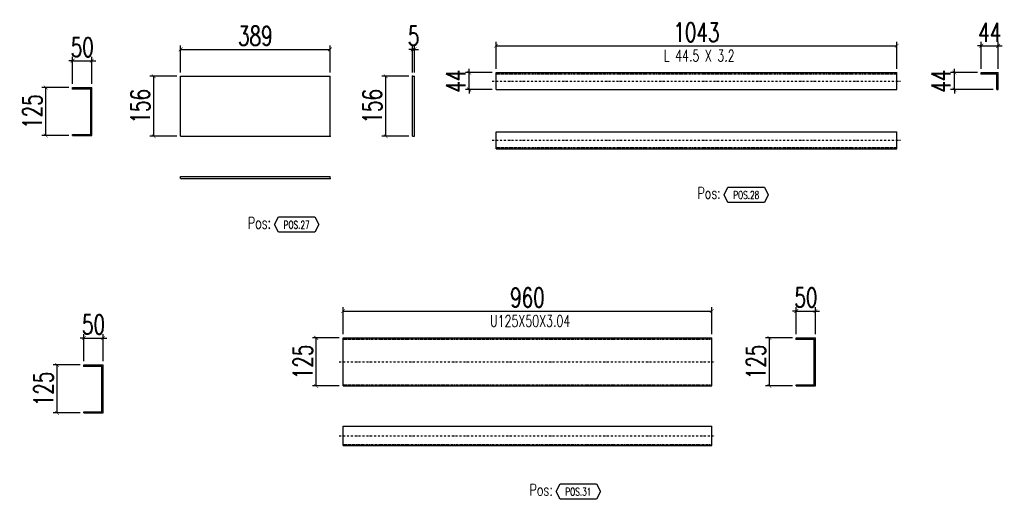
# Model space of a CAD drawing. Header units: feet. Extents: x -13577 to 173285, y -65833 to 34873.
# Tile 98 of 127: x 87779 to 90342, y -55251 to -54002. Entities that reach past the tile are written whole.
import ezdxf
from ezdxf.enums import TextEntityAlignment as Align

# ---------------------------------------------------------------- set-up
doc = ezdxf.new("R2010")
doc.units = ezdxf.units.FT
doc.header["$LTSCALE"] = 10
doc.header["$MEASUREMENT"] = 0
doc.linetypes.add('DASHDOT', pattern=[1, 0.5, -0.25, 0, -0.25])
doc.linetypes.add('HIDDEN', pattern=[0.375, 0.25, -0.125])
doc.layers.get('0').update_dxf_attribs({"linetype": 'CONTINUOUS'})
doc.layers.get('Defpoints').update_dxf_attribs({"linetype": 'CONTINUOUS'})
for name, color, linetype in [('A', 2, 'DASHDOT'), ('G', 3, 'CONTINUOUS'), ('POS_BOX', 6, 'CONTINUOUS'), ('POS_DES', 2, 'CONTINUOUS'), ('POS_MAT', 2, 'CONTINUOUS'), ('TR', 6, 'HIDDEN'), ('TXT1', 7, 'CONTINUOUS')]:
    doc.layers.add(name, color=color, linetype=linetype)
doc.styles.add('1', font='romans.shx', dxfattribs={"width": 0.7, "height": 50})
doc.styles.add('POS', font='ROMANS', dxfattribs={"width": 0.7})
doc.dimstyles.get("Standard").update_dxf_attribs({"dimtxt": 50, "dimasz": 1, "dimexe": 1, "dimexo": 1, "dimgap": 1, "dimtad": 1, "dimdec": 0, "dimdsep": 46, "dimtxsty": '1', "dimblk": 'ARCHTICK', "dimcen": 3, "dimclrd": 1, "dimclre": 1, "dimclrt": 3, "dimadec": 0, "dimazin": 0, "dimtfac": 1, "dimtdec": 0, "dimtix": 1, "dimtmove": 0, "dimatfit": 3, "dimfxl": 0, "dimtolj": 1, "dimarcsym": 0})

# ---------------------------------------------------------------- blocks, each defined once
blk = doc.blocks.new('_ArchTick')
at = {"color": 0, "linetype": 'ByBlock', "const_width": 0.15}
blk.add_lwpolyline([(-0.5, -0.5), (0.5, 0.5)], dxfattribs=at)
blk = doc.blocks.new('*D1151')
at = {"layer": 'Defpoints', "color": 0}
for p in [(87966.6, -54109), (87916.6, -54179), (87966.6, -54179)]:
    blk.add_point(p, dxfattribs=at)
at = {"layer": 'TXT1', "color": 1, "lineweight": -2, "transparency": 16777216}
for p, q in [((87916.6, -54169), (87916.6, -54099)), ((87966.6, -54169), (87966.6, -54099)), ((87916.6, -54109), (87906.6, -54109)), ((87916.6, -54109), (87966.6, -54109)), ((87966.6, -54109), (87976.6, -54109))]:
    blk.add_line(p, q, dxfattribs=at)
at = {"layer": 'TXT1', "color": 1, "lineweight": -2, "transparency": 16777216, "xscale": 10, "yscale": 10, "zscale": 10}
blk.add_blockref('_ArchTick', (87916.6, -54109), dxfattribs=at)
at = {"layer": 'TXT1', "color": 1, "lineweight": -2, "transparency": 16777216, "xscale": 10, "yscale": 10, "zscale": 10, "rotation": 180}
blk.add_blockref('_ArchTick', (87966.6, -54109), dxfattribs=at)
at = {"layer": 'TXT1', "color": 3, "transparency": 16777216, "insert": (87941.6, -54074), "char_height": 50, "attachment_point": 5, "style": '1'}
blk.add_mtext('\\A1;50', dxfattribs=at)
blk = doc.blocks.new('*D1152')
at = {"layer": 'Defpoints', "color": 0}
for p in [(87846.6, -54179), (87916.6, -54179), (87916.6, -54304)]:
    blk.add_point(p, dxfattribs=at)
at = {"layer": 'TXT1', "color": 1, "lineweight": -2, "transparency": 16777216}
for p, q in [((87906.6, -54179), (87836.6, -54179)), ((87846.6, -54304), (87846.6, -54179)), ((87906.6, -54304), (87836.6, -54304))]:
    blk.add_line(p, q, dxfattribs=at)
at = {"layer": 'TXT1', "color": 1, "lineweight": -2, "transparency": 16777216, "xscale": 10, "yscale": 10, "zscale": 10}
for p, rotation in [((87846.6, -54179), 90), ((87846.6, -54304), 270)]:
    blk.add_blockref('_ArchTick', p, dxfattribs=dict(at, rotation=rotation))
at = {"layer": 'TXT1', "color": 3, "transparency": 16777216, "insert": (87811.6, -54241.5), "char_height": 50, "attachment_point": 5, "rotation": 90, "style": '1'}
blk.add_mtext('\\A1;125', dxfattribs=at)
blk = doc.blocks.new('*D1153')
at = {"layer": 'Defpoints', "color": 0}
for p in [(88586.6, -54079.4), (88197.7, -54149.4), (88586.6, -54149.4)]:
    blk.add_point(p, dxfattribs=at)
at = {"layer": 'TXT1', "color": 1, "lineweight": -2, "transparency": 16777216}
for p, q in [((88197.7, -54139.4), (88197.7, -54069.4)), ((88197.7, -54079.4), (88586.6, -54079.4)), ((88586.6, -54139.4), (88586.6, -54069.4))]:
    blk.add_line(p, q, dxfattribs=at)
at = {"layer": 'TXT1', "color": 1, "lineweight": -2, "transparency": 16777216, "xscale": 10, "yscale": 10, "zscale": 10, "rotation": 180}
blk.add_blockref('_ArchTick', (88197.7, -54079.4), dxfattribs=at)
at = {"layer": 'TXT1', "color": 1, "lineweight": -2, "transparency": 16777216, "xscale": 10, "yscale": 10, "zscale": 10}
blk.add_blockref('_ArchTick', (88586.6, -54079.4), dxfattribs=at)
at = {"layer": 'TXT1', "color": 3, "transparency": 16777216, "insert": (88392.1, -54044.4), "char_height": 50, "attachment_point": 5, "style": '1'}
blk.add_mtext('\\A1;389', dxfattribs=at)
blk = doc.blocks.new('*D1154')
at = {"layer": 'Defpoints', "color": 0}
for p in [(88127.7, -54149.4), (88197.7, -54149.4), (88197.7, -54305.7)]:
    blk.add_point(p, dxfattribs=at)
at = {"layer": 'TXT1', "color": 1, "lineweight": -2, "transparency": 16777216}
for p, q in [((88187.7, -54149.4), (88117.7, -54149.4)), ((88127.7, -54305.7), (88127.7, -54149.4)), ((88187.7, -54305.7), (88117.7, -54305.7))]:
    blk.add_line(p, q, dxfattribs=at)
at = {"layer": 'TXT1', "color": 1, "lineweight": -2, "transparency": 16777216, "xscale": 10, "yscale": 10, "zscale": 10}
for p, rotation in [((88127.7, -54149.4), 90), ((88127.7, -54305.7), 270)]:
    blk.add_blockref('_ArchTick', p, dxfattribs=dict(at, rotation=rotation))
at = {"layer": 'TXT1', "color": 3, "transparency": 16777216, "insert": (88092.7, -54227.5), "char_height": 50, "attachment_point": 5, "rotation": 90, "style": '1'}
blk.add_mtext('\\A1;156', dxfattribs=at)
blk = doc.blocks.new('*D1155')
at = {"layer": 'Defpoints', "color": 0}
for p in [(88806.6, -54079.4), (88801.6, -54149.4), (88806.6, -54149.4)]:
    blk.add_point(p, dxfattribs=at)
at = {"layer": 'TXT1', "color": 1, "lineweight": -2, "transparency": 16777216}
for p, q in [((88801.6, -54079.4), (88791.6, -54079.4)), ((88801.6, -54139.4), (88801.6, -54069.4)), ((88801.6, -54079.4), (88806.6, -54079.4)), ((88806.6, -54139.4), (88806.6, -54069.4)), ((88806.6, -54079.4), (88816.6, -54079.4))]:
    blk.add_line(p, q, dxfattribs=at)
at = {"layer": 'TXT1', "color": 1, "lineweight": -2, "transparency": 16777216, "xscale": 10, "yscale": 10, "zscale": 10}
blk.add_blockref('_ArchTick', (88801.6, -54079.4), dxfattribs=at)
at = {"layer": 'TXT1', "color": 1, "lineweight": -2, "transparency": 16777216, "xscale": 10, "yscale": 10, "zscale": 10, "rotation": 180}
blk.add_blockref('_ArchTick', (88806.6, -54079.4), dxfattribs=at)
at = {"layer": 'TXT1', "color": 3, "transparency": 16777216, "insert": (88804.1, -54044.4), "char_height": 50, "attachment_point": 5, "style": '1'}
blk.add_mtext('\\A1;5', dxfattribs=at)
blk = doc.blocks.new('*D1156')
at = {"layer": 'Defpoints', "color": 0}
for p in [(88731.6, -54149.4), (88801.6, -54149.4), (88801.6, -54305.7)]:
    blk.add_point(p, dxfattribs=at)
at = {"layer": 'TXT1', "color": 1, "lineweight": -2, "transparency": 16777216}
for p, q in [((88791.6, -54149.4), (88721.6, -54149.4)), ((88731.6, -54305.7), (88731.6, -54149.4)), ((88791.6, -54305.7), (88721.6, -54305.7))]:
    blk.add_line(p, q, dxfattribs=at)
at = {"layer": 'TXT1', "color": 1, "lineweight": -2, "transparency": 16777216, "xscale": 10, "yscale": 10, "zscale": 10}
for p, rotation in [((88731.6, -54149.4), 90), ((88731.6, -54305.7), 270)]:
    blk.add_blockref('_ArchTick', p, dxfattribs=dict(at, rotation=rotation))
at = {"layer": 'TXT1', "color": 3, "transparency": 16777216, "insert": (88696.6, -54227.5), "char_height": 50, "attachment_point": 5, "rotation": 90, "style": '1'}
blk.add_mtext('\\A1;156', dxfattribs=at)
blk = doc.blocks.new('POSITION_LAM')
at = {"layer": 'POS_BOX'}
blk.add_lwpolyline([(10.5, -2), (9.5, -4), (0, -4), (-1, -2), (0, 0), (9.5, 0)], close=True, dxfattribs=at)
at = {"insert": (-7.93, -0.05), "char_height": 3, "width": 11.9956, "attachment_point": 1, "style": 'POS'}
blk.add_mtext('Pos:', dxfattribs=at)
at = {"style": 'POS', "width": 0.7}
blk.add_attdef('POS_PEZ', text='', height=2, dxfattribs=at).set_placement((4.76, -3.05), align=Align.CENTER)
at = {"layer": 'POS_DES', "style": 'POS', "width": 0.7, "flags": 1}
for tag, p in [('SPE_PRO', (-7.8, -5.07)), ('LAR_PRO', (-7.79, -4.53)), ('LUN_PRO', (-7.82, -5.58))]:
    blk.add_attdef(tag, p, '', height=0.35, dxfattribs=at)
at = {"layer": 'POS_MAT', "style": 'POS', "width": 0.7, "flags": 1}
for tag, p in [('MAT_PRO', (-6.89, -4.03)), ('PUN_NET2', (-6.94, -7.74)), ('NOM_PRO', (-6.94, -6.11)), ('PUN_NET', (-6.94, -7.16)), ('PUN_LIS', (-6.94, -6.63)), ('MAR_CMP', (-6.89, -8.22)), ('NOT_PEZ', (-6.89, -9.21)), ('QTA_PEZ', (-6.89, -8.75))]:
    blk.add_attdef(tag, text='', height=0.35, dxfattribs=at).set_placement(p, align=Align.CENTER)
blk = doc.blocks.new('*D1157')
at = {"layer": 'Defpoints', "color": 0}
for p in [(90061.9, -54070), (89018.9, -54140), (90061.9, -54140)]:
    blk.add_point(p, dxfattribs=at)
at = {"layer": 'TXT1', "color": 1, "lineweight": -2, "transparency": 16777216}
for p, q in [((89018.9, -54130), (89018.9, -54060)), ((89018.9, -54070), (90061.9, -54070)), ((90061.9, -54130), (90061.9, -54060))]:
    blk.add_line(p, q, dxfattribs=at)
at = {"layer": 'TXT1', "color": 1, "lineweight": -2, "transparency": 16777216, "xscale": 10, "yscale": 10, "zscale": 10, "rotation": 180}
blk.add_blockref('_ArchTick', (89018.9, -54070), dxfattribs=at)
at = {"layer": 'TXT1', "color": 1, "lineweight": -2, "transparency": 16777216, "xscale": 10, "yscale": 10, "zscale": 10}
blk.add_blockref('_ArchTick', (90061.9, -54070), dxfattribs=at)
at = {"layer": 'TXT1', "color": 3, "transparency": 16777216, "insert": (89540.4, -54035), "char_height": 50, "attachment_point": 5, "style": '1'}
blk.add_mtext('\\A1;1043', dxfattribs=at)
blk = doc.blocks.new('*D1158')
at = {"layer": 'Defpoints', "color": 0}
for p in [(88948.9, -54140), (89018.9, -54140), (89018.9, -54184)]:
    blk.add_point(p, dxfattribs=at)
at = {"layer": 'TXT1', "color": 1, "lineweight": -2, "transparency": 16777216}
for p, q in [((88948.9, -54140), (88948.9, -54130)), ((89008.9, -54140), (88938.9, -54140)), ((88948.9, -54184), (88948.9, -54140)), ((89008.9, -54184), (88938.9, -54184)), ((88948.9, -54184), (88948.9, -54194))]:
    blk.add_line(p, q, dxfattribs=at)
at = {"layer": 'TXT1', "color": 1, "lineweight": -2, "transparency": 16777216, "xscale": 10, "yscale": 10, "zscale": 10}
for p, rotation in [((88948.9, -54140), 270), ((88948.9, -54184), 90)]:
    blk.add_blockref('_ArchTick', p, dxfattribs=dict(at, rotation=rotation))
at = {"layer": 'TXT1', "color": 3, "transparency": 16777216, "insert": (88913.9, -54162), "char_height": 50, "attachment_point": 5, "rotation": 90, "style": '1'}
blk.add_mtext('\\A1;44', dxfattribs=at)
blk = doc.blocks.new('*D1159')
at = {"layer": 'Defpoints', "color": 0}
for p in [(90325.9, -54070), (90281.9, -54140), (90325.9, -54140)]:
    blk.add_point(p, dxfattribs=at)
at = {"layer": 'TXT1', "color": 1, "lineweight": -2, "transparency": 16777216}
for p, q in [((90281.9, -54070), (90271.9, -54070)), ((90281.9, -54130), (90281.9, -54060)), ((90281.9, -54070), (90325.9, -54070)), ((90325.9, -54130), (90325.9, -54060)), ((90325.9, -54070), (90335.9, -54070))]:
    blk.add_line(p, q, dxfattribs=at)
at = {"layer": 'TXT1', "color": 1, "lineweight": -2, "transparency": 16777216, "xscale": 10, "yscale": 10, "zscale": 10}
blk.add_blockref('_ArchTick', (90281.9, -54070), dxfattribs=at)
at = {"layer": 'TXT1', "color": 1, "lineweight": -2, "transparency": 16777216, "xscale": 10, "yscale": 10, "zscale": 10, "rotation": 180}
blk.add_blockref('_ArchTick', (90325.9, -54070), dxfattribs=at)
at = {"layer": 'TXT1', "color": 3, "transparency": 16777216, "insert": (90303.9, -54035), "char_height": 50, "attachment_point": 5, "style": '1'}
blk.add_mtext('\\A1;44', dxfattribs=at)
blk = doc.blocks.new('*D1160')
at = {"layer": 'Defpoints', "color": 0}
for p in [(90211.9, -54140), (90281.9, -54140), (90322.7, -54184)]:
    blk.add_point(p, dxfattribs=at)
at = {"layer": 'TXT1', "color": 1, "lineweight": -2, "transparency": 16777216}
for p, q in [((90211.9, -54140), (90211.9, -54130)), ((90271.9, -54140), (90201.9, -54140)), ((90211.9, -54184), (90211.9, -54140)), ((90312.7, -54184), (90201.9, -54184)), ((90211.9, -54184), (90211.9, -54194))]:
    blk.add_line(p, q, dxfattribs=at)
at = {"layer": 'TXT1', "color": 1, "lineweight": -2, "transparency": 16777216, "xscale": 10, "yscale": 10, "zscale": 10}
for p, rotation in [((90211.9, -54140), 270), ((90211.9, -54184), 90)]:
    blk.add_blockref('_ArchTick', p, dxfattribs=dict(at, rotation=rotation))
at = {"layer": 'TXT1', "color": 3, "transparency": 16777216, "insert": (90176.9, -54162), "char_height": 50, "attachment_point": 5, "rotation": 90, "style": '1'}
blk.add_mtext('\\A1;44', dxfattribs=at)
blk = doc.blocks.new('POSITION_PRO')
at = {"layer": 'POS_BOX'}
blk.add_lwpolyline([(10.5, -2), (9.5, -4), (0, -4), (-1, -2), (0, 0), (9.5, 0)], close=True, dxfattribs=at)
at = {"insert": (-7.93, -0.05), "char_height": 3, "width": 11.9956, "attachment_point": 1, "style": 'POS'}
blk.add_mtext('Pos:', dxfattribs=at)
at = {"style": 'POS', "width": 0.7}
blk.add_attdef('POS_PEZ', text='', height=2, dxfattribs=at).set_placement((4.76, -3.05), align=Align.CENTER)
at = {"layer": 'POS_DES', "style": 'POS', "width": 0.7, "flags": 1}
for tag, p in [('SPE_PRO', (-7.8, -5.07)), ('LAR_PRO', (-7.79, -4.53)), ('LUN_PRO', (-7.82, -5.58))]:
    blk.add_attdef(tag, p, '', height=0.35, dxfattribs=at)
at = {"layer": 'POS_MAT', "style": 'POS', "width": 0.7, "flags": 1}
for tag, p in [('MAT_PRO', (-6.89, -4.03)), ('PUN_NET2', (-6.94, -7.74)), ('NOM_PRO', (-6.94, -6.11)), ('PUN_NET', (-6.94, -7.16)), ('PUN_LIS', (-6.94, -6.63)), ('MAR_CMP', (-6.89, -8.22)), ('NOT_PEZ', (-6.89, -9.21)), ('QTA_PEZ', (-6.89, -8.75))]:
    blk.add_attdef(tag, text='', height=0.35, dxfattribs=at).set_placement(p, align=Align.CENTER)
blk = doc.blocks.new('*D1163')
at = {"layer": 'Defpoints', "color": 0}
for p in [(87995.9, -54830.8), (87945.9, -54900.8), (87995.9, -54900.8)]:
    blk.add_point(p, dxfattribs=at)
at = {"layer": 'TXT1', "color": 1, "lineweight": -2, "transparency": 16777216}
for p, q in [((87945.9, -54890.8), (87945.9, -54820.8)), ((87995.9, -54890.8), (87995.9, -54820.8)), ((87945.9, -54830.8), (87935.9, -54830.8)), ((87945.9, -54830.8), (87995.9, -54830.8)), ((87995.9, -54830.8), (88005.9, -54830.8))]:
    blk.add_line(p, q, dxfattribs=at)
at = {"layer": 'TXT1', "color": 1, "lineweight": -2, "transparency": 16777216, "xscale": 10, "yscale": 10, "zscale": 10}
blk.add_blockref('_ArchTick', (87945.9, -54830.8), dxfattribs=at)
at = {"layer": 'TXT1', "color": 1, "lineweight": -2, "transparency": 16777216, "xscale": 10, "yscale": 10, "zscale": 10, "rotation": 180}
blk.add_blockref('_ArchTick', (87995.9, -54830.8), dxfattribs=at)
at = {"layer": 'TXT1', "color": 3, "transparency": 16777216, "insert": (87970.9, -54795.8), "char_height": 50, "attachment_point": 5, "style": '1'}
blk.add_mtext('\\A1;50', dxfattribs=at)
blk = doc.blocks.new('*D1164')
at = {"layer": 'Defpoints', "color": 0}
for p in [(87875.9, -54900.8), (87945.9, -54900.8), (87945.9, -55025.8)]:
    blk.add_point(p, dxfattribs=at)
at = {"layer": 'TXT1', "color": 1, "lineweight": -2, "transparency": 16777216}
for p, q in [((87935.9, -54900.8), (87865.9, -54900.8)), ((87875.9, -55025.8), (87875.9, -54900.8)), ((87935.9, -55025.8), (87865.9, -55025.8))]:
    blk.add_line(p, q, dxfattribs=at)
at = {"layer": 'TXT1', "color": 1, "lineweight": -2, "transparency": 16777216, "xscale": 10, "yscale": 10, "zscale": 10}
for p, rotation in [((87875.9, -54900.8), 90), ((87875.9, -55025.8), 270)]:
    blk.add_blockref('_ArchTick', p, dxfattribs=dict(at, rotation=rotation))
at = {"layer": 'TXT1', "color": 3, "transparency": 16777216, "insert": (87840.9, -54963.3), "char_height": 50, "attachment_point": 5, "rotation": 90, "style": '1'}
blk.add_mtext('\\A1;125', dxfattribs=at)
blk = doc.blocks.new('*D1169')
at = {"layer": 'Defpoints', "color": 0}
for p in [(89580.3, -54760.6), (88620.6, -54830.6), (89580.3, -54830.6)]:
    blk.add_point(p, dxfattribs=at)
at = {"layer": 'TXT1', "color": 1, "lineweight": -2, "transparency": 16777216}
for p, q in [((88620.6, -54820.6), (88620.6, -54750.6)), ((88620.6, -54760.6), (89580.3, -54760.6)), ((89580.3, -54820.6), (89580.3, -54750.6))]:
    blk.add_line(p, q, dxfattribs=at)
at = {"layer": 'TXT1', "color": 1, "lineweight": -2, "transparency": 16777216, "xscale": 10, "yscale": 10, "zscale": 10, "rotation": 180}
blk.add_blockref('_ArchTick', (88620.6, -54760.6), dxfattribs=at)
at = {"layer": 'TXT1', "color": 1, "lineweight": -2, "transparency": 16777216, "xscale": 10, "yscale": 10, "zscale": 10}
blk.add_blockref('_ArchTick', (89580.3, -54760.6), dxfattribs=at)
at = {"layer": 'TXT1', "color": 3, "transparency": 16777216, "insert": (89100.4, -54725.6), "char_height": 50, "attachment_point": 5, "style": '1'}
blk.add_mtext('\\A1;960', dxfattribs=at)
blk = doc.blocks.new('*D1170')
at = {"layer": 'Defpoints', "color": 0}
for p in [(88550.6, -54830.6), (88620.6, -54830.6), (88620.6, -54955.6)]:
    blk.add_point(p, dxfattribs=at)
at = {"layer": 'TXT1', "color": 1, "lineweight": -2, "transparency": 16777216}
for p, q in [((88610.6, -54830.6), (88540.6, -54830.6)), ((88550.6, -54955.6), (88550.6, -54830.6)), ((88610.6, -54955.6), (88540.6, -54955.6))]:
    blk.add_line(p, q, dxfattribs=at)
at = {"layer": 'TXT1', "color": 1, "lineweight": -2, "transparency": 16777216, "xscale": 10, "yscale": 10, "zscale": 10}
for p, rotation in [((88550.6, -54830.6), 90), ((88550.6, -54955.6), 270)]:
    blk.add_blockref('_ArchTick', p, dxfattribs=dict(at, rotation=rotation))
at = {"layer": 'TXT1', "color": 3, "transparency": 16777216, "insert": (88515.6, -54893.1), "char_height": 50, "attachment_point": 5, "rotation": 90, "style": '1'}
blk.add_mtext('\\A1;125', dxfattribs=at)
blk = doc.blocks.new('*D1171')
at = {"layer": 'Defpoints', "color": 0}
for p in [(89850.3, -54760.6), (89800.3, -54830.6), (89850.3, -54830.6)]:
    blk.add_point(p, dxfattribs=at)
at = {"layer": 'TXT1', "color": 1, "lineweight": -2, "transparency": 16777216}
for p, q in [((89800.3, -54760.6), (89790.3, -54760.6)), ((89800.3, -54820.6), (89800.3, -54750.6)), ((89800.3, -54760.6), (89850.3, -54760.6)), ((89850.3, -54820.6), (89850.3, -54750.6)), ((89850.3, -54760.6), (89860.3, -54760.6))]:
    blk.add_line(p, q, dxfattribs=at)
at = {"layer": 'TXT1', "color": 1, "lineweight": -2, "transparency": 16777216, "xscale": 10, "yscale": 10, "zscale": 10}
blk.add_blockref('_ArchTick', (89800.3, -54760.6), dxfattribs=at)
at = {"layer": 'TXT1', "color": 1, "lineweight": -2, "transparency": 16777216, "xscale": 10, "yscale": 10, "zscale": 10, "rotation": 180}
blk.add_blockref('_ArchTick', (89850.3, -54760.6), dxfattribs=at)
at = {"layer": 'TXT1', "color": 3, "transparency": 16777216, "insert": (89825.3, -54725.6), "char_height": 50, "attachment_point": 5, "style": '1'}
blk.add_mtext('\\A1;50', dxfattribs=at)
blk = doc.blocks.new('*D1172')
at = {"layer": 'Defpoints', "color": 0}
for p in [(89730.3, -54830.6), (89800.3, -54830.6), (89800.3, -54955.6)]:
    blk.add_point(p, dxfattribs=at)
at = {"layer": 'TXT1', "color": 1, "lineweight": -2, "transparency": 16777216}
for p, q in [((89790.3, -54830.6), (89720.3, -54830.6)), ((89730.3, -54955.6), (89730.3, -54830.6)), ((89790.3, -54955.6), (89720.3, -54955.6))]:
    blk.add_line(p, q, dxfattribs=at)
at = {"layer": 'TXT1', "color": 1, "lineweight": -2, "transparency": 16777216, "xscale": 10, "yscale": 10, "zscale": 10}
for p, rotation in [((89730.3, -54830.6), 90), ((89730.3, -54955.6), 270)]:
    blk.add_blockref('_ArchTick', p, dxfattribs=dict(at, rotation=rotation))
at = {"layer": 'TXT1', "color": 3, "transparency": 16777216, "insert": (89695.3, -54893.1), "char_height": 50, "attachment_point": 5, "rotation": 90, "style": '1'}
blk.add_mtext('\\A1;125', dxfattribs=at)

msp = doc.modelspace()

# ---------------------------------------------------------------- linework, layer by layer
at = {"layer": 'A'}
for p, q in [((89008.9, -54162), (90071.9, -54162)), ((89008.9, -54316), (90071.9, -54316)), ((88610.6, -54893.1), (89590.3, -54893.1)), ((88610.6, -55085.6), (89590.3, -55085.6))]:
    msp.add_line(p, q, dxfattribs=at)
for p in [(88801.6, -54149.4), (89018.9, -54143.2), (90281.9, -54143.2), (87916.6, -54182), (88586.6, -54305.7), (89018.9, -54334.8), (88586.6, -54415.7), (88620.6, -54833.7), (89800.3, -54833.7), (87945.9, -54903.9), (88620.6, -55107.6)]:
    msp.add_point(p, dxfattribs=at)
at = {"layer": 'G'}
for p, q in [((88197.7, -54149.4), (88586.6, -54149.4)), ((88197.7, -54305.7), (88197.7, -54149.4)), ((88586.6, -54305.7), (88586.6, -54149.4)), ((88801.6, -54149.4), (88806.6, -54149.4)), ((88801.6, -54305.7), (88801.6, -54149.4)), ((88806.6, -54305.7), (88806.6, -54149.4)), ((89018.9, -54140), (90061.9, -54140)), ((89018.9, -54184), (89018.9, -54140)), ((90061.9, -54184), (90061.9, -54140)), ((90281.9, -54143.2), (90281.9, -54140)), ((90281.9, -54140), (90325.9, -54140)), ((90281.9, -54143.2), (90322.7, -54143.2)), ((90322.7, -54184), (90322.7, -54143.2)), ((90325.9, -54184), (90325.9, -54140)), ((87916.6, -54179), (87966.6, -54179)), ((87916.6, -54182), (87916.6, -54179)), ((87916.6, -54182), (87963.5, -54182)), ((87963.5, -54300.9), (87963.5, -54182)), ((87966.6, -54304), (87966.6, -54179)), ((89018.9, -54184), (90061.9, -54184)), ((90322.7, -54184), (90325.9, -54184)), ((87916.6, -54300.9), (87963.5, -54300.9)), ((87916.6, -54304), (87916.6, -54300.9)), ((87916.6, -54304), (87966.6, -54304)), ((88197.7, -54305.7), (88586.6, -54305.7)), ((88801.6, -54305.7), (88806.6, -54305.7)), ((89018.9, -54294), (90061.9, -54294)), ((89018.9, -54338), (89018.9, -54294)), ((90061.9, -54338), (90061.9, -54294)), ((89018.9, -54338), (90061.9, -54338)), ((88197.7, -54410.7), (88586.6, -54410.7)), ((88197.7, -54415.7), (88197.7, -54410.7)), ((88586.6, -54415.7), (88586.6, -54410.7)), ((88197.7, -54415.7), (88586.6, -54415.7)), ((88620.6, -54830.6), (89580.3, -54830.6)), ((88620.6, -54955.6), (88620.6, -54830.6)), ((89580.3, -54955.6), (89580.3, -54830.6)), ((89800.3, -54830.6), (89850.3, -54830.6)), ((89800.3, -54833.7), (89800.3, -54830.6)), ((89800.3, -54833.7), (89847.2, -54833.7)), ((89847.2, -54952.6), (89847.2, -54833.7)), ((89850.3, -54955.6), (89850.3, -54830.6)), ((87945.9, -54900.8), (87995.9, -54900.8)), ((87945.9, -54903.9), (87945.9, -54900.8)), ((87945.9, -54903.9), (87992.9, -54903.9)), ((87992.9, -55022.8), (87992.9, -54903.9)), ((87995.9, -55025.8), (87995.9, -54900.8)), ((88620.6, -54955.6), (89580.3, -54955.6)), ((89800.3, -54952.6), (89847.2, -54952.6)), ((89800.3, -54955.6), (89800.3, -54952.6)), ((89800.3, -54955.6), (89850.3, -54955.6)), ((87945.9, -55022.8), (87992.9, -55022.8)), ((87945.9, -55025.8), (87945.9, -55022.8)), ((87945.9, -55025.8), (87995.9, -55025.8)), ((88620.6, -55060.6), (89580.3, -55060.6)), ((88620.6, -55110.6), (88620.6, -55060.6)), ((89580.3, -55110.6), (89580.3, -55060.6)), ((88620.6, -55110.6), (89580.3, -55110.6))]:
    msp.add_line(p, q, dxfattribs=at)
for p in [(88801.6, -54149.4), (89018.9, -54143.2), (90281.9, -54143.2), (87916.6, -54182), (88586.6, -54305.7), (89018.9, -54334.8), (88586.6, -54415.7), (88620.6, -54833.7), (89800.3, -54833.7), (87945.9, -54903.9), (88620.6, -55107.6)]:
    msp.add_point(p, dxfattribs=at)
at = {"layer": 'TR'}
for p, q in [((89018.9, -54143.2), (90061.9, -54143.2)), ((89018.9, -54334.8), (90061.9, -54334.8)), ((88620.6, -54833.7), (89580.3, -54833.7)), ((88620.6, -54952.6), (89580.3, -54952.6)), ((88620.6, -55107.6), (89580.3, -55107.6))]:
    msp.add_line(p, q, dxfattribs=at)
for p in [(88801.6, -54149.4), (89018.9, -54143.2), (90281.9, -54143.2), (87916.6, -54182), (88586.6, -54305.7), (89018.9, -54334.8), (88586.6, -54415.7), (88620.6, -54833.7), (89800.3, -54833.7), (87945.9, -54903.9), (88620.6, -55107.6)]:
    msp.add_point(p, dxfattribs=at)

# ---------------------------------------------------------------- block references
at = {"xscale": 10, "yscale": 10, "zscale": 10}
for name, p, values in [('POSITION_PRO', (89622.4, -54438), {'POS_PEZ': 'POS.28'}), ('POSITION_LAM', (88452.1, -54515.7), {'POS_PEZ': 'POS.27'}), ('POSITION_PRO', (89185.4, -55210.6), {'POS_PEZ': 'POS.31'})]:
    msp.add_blockref(name, p, dxfattribs=at).add_auto_attribs(values)

# ---------------------------------------------------------------- texts
at = {"layer": 'TXT1', "color": 7, "style": '1', "width": 0.7}
for s, p in [(' L 44.5 X 3.2', (89540.4, -54120)), (' U125X50X3.04', (89100.4, -54810.6))]:
    msp.add_text(s, height=30, dxfattribs=at).set_placement(p, align=Align.BOTTOM_CENTER)

# ---------------------------------------------------------------- dimensions: what is measured, and where the dimension line sits
at = {"layer": 'TXT1'}
for base, p1, p2, picture, middle in [((90061.9, -54070), (89018.9, -54140), (90061.9, -54140), '*D1157', (89540.4, -54035)), ((90325.9, -54070), (90281.9, -54140), (90325.9, -54140), '*D1159', (90303.9, -54035)), ((88586.6, -54079.4), (88197.7, -54149.4), (88586.6, -54149.4), '*D1153', (88392.1, -54044.4)), ((88806.6, -54079.4), (88801.6, -54149.4), (88806.6, -54149.4), '*D1155', (88804.1, -54044.4)), ((87966.6, -54109), (87916.6, -54179), (87966.6, -54179), '*D1151', (87941.6, -54074)), ((89580.3, -54760.6), (88620.6, -54830.6), (89580.3, -54830.6), '*D1169', (89100.4, -54725.6)), ((89850.3, -54760.6), (89800.3, -54830.6), (89850.3, -54830.6), '*D1171', (89825.3, -54725.6)), ((87995.9, -54830.8), (87945.9, -54900.8), (87995.9, -54900.8), '*D1163', (87970.9, -54795.8))]:
    dim = msp.add_linear_dim(base=base, p1=p1, p2=p2, dimstyle='Standard', override={"dimscale": 10}, dxfattribs=at)
    dim.commit()
    dim.dimension.update_dxf_attribs({"geometry": picture, "text_midpoint": middle})
for base, p1, p2, picture, middle in [((88948.9, -54140), (89018.9, -54184), (89018.9, -54140), '*D1158', (88913.9, -54162)), ((90211.9, -54140), (90322.7, -54184), (90281.9, -54140), '*D1160', (90176.9, -54162)), ((88127.7, -54149.4), (88197.7, -54305.7), (88197.7, -54149.4), '*D1154', (88092.7, -54227.5)), ((88731.6, -54149.4), (88801.6, -54305.7), (88801.6, -54149.4), '*D1156', (88696.6, -54227.5)), ((87846.6, -54179), (87916.6, -54304), (87916.6, -54179), '*D1152', (87811.6, -54241.5)), ((88550.6, -54830.6), (88620.6, -54955.6), (88620.6, -54830.6), '*D1170', (88515.6, -54893.1)), ((89730.3, -54830.6), (89800.3, -54955.6), (89800.3, -54830.6), '*D1172', (89695.3, -54893.1)), ((87875.9, -54900.8), (87945.9, -55025.8), (87945.9, -54900.8), '*D1164', (87840.9, -54963.3))]:
    dim = msp.add_linear_dim(base=base, p1=p1, p2=p2, angle=90, dimstyle='Standard', override={"dimscale": 10}, dxfattribs=at)
    dim.commit()
    dim.dimension.update_dxf_attribs({"geometry": picture, "text_midpoint": middle})

doc.saveas('drawing.dxf')
